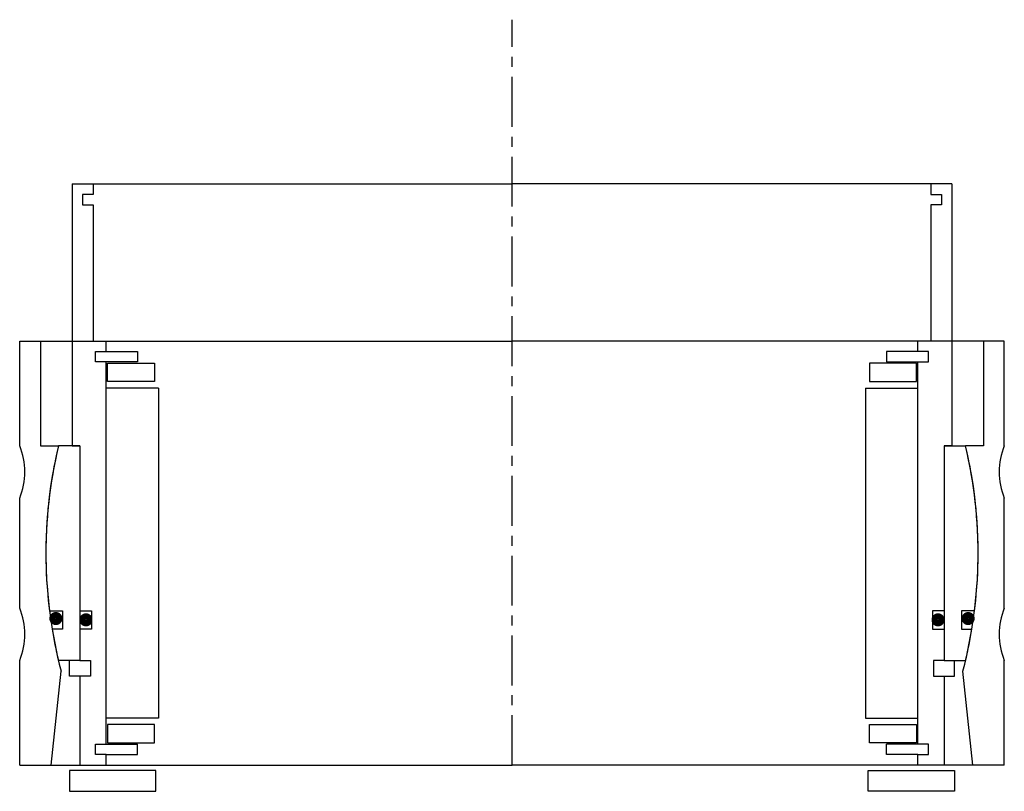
# Model space of a CAD drawing. Header units: millimetres. Extents: x -94 to 94, y -5 to 142.
import ezdxf

# ---------------------------------------------------------------- set-up
doc = ezdxf.new("R2010")
doc.units = ezdxf.units.MM
doc.header["$LTSCALE"] = 0.3
doc.header["$MEASUREMENT"] = 0
doc.linetypes.add('CENTER', pattern=[50.8, 31.75, -6.35, 6.35, -6.35])
doc.layers.get('0').update_dxf_attribs({"linetype": 'CONTINUOUS'})
doc.layers.add('Center', color=1, linetype='CENTER')

# ---------------------------------------------------------------- blocks, each defined once
blk = doc.blocks.new('house4S130')
for p, q in [((-94, 20.5), (-94, 40.5)), ((-94, 40.5), (-90, 40.5)), ((-90, 40.5), (0, 40.5)), ((-90, 40.5), (-90, 20.5)), ((90, 40.5), (0, 40.5)), ((94, 40.5), (90, 40.5)), ((90, 40.5), (90, 20.5)), ((94, 20.5), (94, 40.5)), ((-90, 20.5), (-86.61, 20.5)), ((90, 20.5), (86.61, 20.5)), ((-94, -10.5), (-94, 10.5)), ((94, -10.5), (94, 10.5)), ((-94, -40.5), (-94, -20.5)), ((94, -40.5), (94, -20.5)), ((-88, -40.5), (-86.1, -22.54)), ((88, -40.5), (86.1, -22.54)), ((-94, -40.5), (-88, -40.5)), ((-88, -40.5), (0, -40.5)), ((88, -40.5), (0, -40.5)), ((94, -40.5), (88, -40.5))]:
    blk.add_line(p, q)
for centre, radius, start, end in [((-106, 15.5), 13, 337.3801, 22.6199), ((0, 0), 89, 166.6831, 194.6674), ((0, 0), 89, 345.3326, 13.3169), ((106, 15.5), 13, 157.3801, 202.6199), ((-106, -15.5), 13, 337.3801, 22.6199), ((106, -15.5), 13, 157.3801, 202.6199)]:
    blk.add_arc(centre, radius, start, end)
blk = doc.blocks.new('innerhouse-4S135')
for p, q in [((-84, 70.5), (-84, 20.5)), ((-84, 70.5), (-80, 70.5)), ((-80, 70.5), (0, 70.5)), ((-80, 70.5), (-80, 68.5)), ((80, 70.5), (0, 70.5)), ((84, 70.5), (80, 70.5)), ((80, 70.5), (80, 68.5)), ((84, 70.5), (84, 20.5)), ((-80, 68.5), (-82, 68.5)), ((-82, 68.5), (-82, 66.5)), ((80, 68.5), (82, 68.5)), ((82, 68.5), (82, 66.5)), ((-82, 66.5), (-80, 66.5)), ((-80, 66.5), (-80, 40.5)), ((80, 66.5), (80, 40.5)), ((82, 66.5), (80, 66.5)), ((-80, 40.5), (-77.5, 40.5)), ((-77.5, 38.5), (-77.5, 40.5)), ((77.5, 38.5), (77.5, 40.5)), ((80, 40.5), (77.5, 40.5)), ((-79.5, 38.5), (-77.5, 38.5)), ((-79.5, 36.5), (-79.5, 38.5)), ((-77.5, 38.5), (-71.5, 38.5)), ((-71.5, 38.5), (-71.5, 36.5)), ((77.5, 38.5), (71.5, 38.5)), ((71.5, 38.5), (71.5, 36.5)), ((79.5, 38.5), (77.5, 38.5)), ((79.5, 36.5), (79.5, 38.5)), ((-71.5, 36.5), (-79.5, 36.5)), ((-77.5, -36.5), (-77.5, 36.5)), ((-77.25, 36.25), (-68.25, 36.25)), ((-77.25, 32.75), (-77.25, 36.25)), ((-68.25, 36.25), (-68.25, 32.75)), ((77.25, 36.25), (68.25, 36.25)), ((68.25, 36.25), (68.25, 32.75)), ((71.5, 36.5), (79.5, 36.5)), ((77.25, 32.75), (77.25, 36.25)), ((77.5, -36.5), (77.5, 36.5)), ((-68.25, 32.75), (-77.25, 32.75)), ((68.25, 32.75), (77.25, 32.75)), ((-67.5, 31.5), (-77.5, 31.5)), ((-67.5, 31.5), (-67.5, -31.5)), ((67.5, 31.5), (67.5, -31.5)), ((67.5, 31.5), (77.5, 31.5)), ((-82.5, 20.5), (-86.61, 20.5)), ((-84, 20.5), (-82.5, 20.5)), ((-82.5, 20.5), (-82.5, -20.5)), ((-82.5, 20.5), (-82.5, -11)), ((82.5, 20.5), (82.5, -11)), ((82.5, 20.5), (82.5, -20.5)), ((82.5, 20.5), (86.61, 20.5)), ((84, 20.5), (82.5, 20.5)), ((-88.32, -11), (-85.85, -11)), ((-85.85, -11), (-85.85, -14.5)), ((-82.5, -11), (-80.3, -11)), ((-80.3, -11), (-80.3, -14.5)), ((82.5, -11), (80.3, -11)), ((80.3, -11), (80.3, -14.5)), ((88.32, -11), (85.85, -11)), ((85.85, -11), (85.85, -14.5)), ((-85.85, -14.5), (-87.81, -14.5)), ((-82.5, -14.5), (-82.5, -20.5)), ((-80.3, -14.5), (-82.5, -14.5)), ((80.3, -14.5), (82.5, -14.5)), ((82.5, -14.5), (82.5, -20.5)), ((85.85, -14.5), (87.81, -14.5)), ((-82.5, -20.5), (-86.61, -20.5)), ((-84.5, -23.5), (-84.5, -20.5)), ((-82.5, -20.5), (-80.5, -20.5)), ((-80.5, -20.5), (-80.5, -23.5)), ((82.5, -20.5), (80.5, -20.5)), ((80.5, -20.5), (80.5, -23.5)), ((82.5, -20.5), (86.61, -20.5)), ((84.5, -23.5), (84.5, -20.5)), ((-82.5, -23.5), (-84.5, -23.5)), ((-82.5, -23.5), (-82.5, -40.5)), ((-80.5, -23.5), (-82.5, -23.5)), ((80.5, -23.5), (82.5, -23.5)), ((82.5, -23.5), (82.5, -40.5)), ((82.5, -23.5), (84.5, -23.5)), ((-67.5, -31.5), (-77.5, -31.5)), ((67.5, -31.5), (77.5, -31.5)), ((-68.25, -32.75), (-77.25, -32.75)), ((-77.25, -32.75), (-77.25, -36.25)), ((-68.25, -36.25), (-68.25, -32.75)), ((68.25, -32.75), (77.25, -32.75)), ((68.25, -36.25), (68.25, -32.75)), ((77.25, -32.75), (77.25, -36.25)), ((-79.5, -36.5), (-71.5, -36.5)), ((-79.5, -38.5), (-79.5, -36.5)), ((-77.25, -36.25), (-68.25, -36.25)), ((-71.5, -38.5), (-71.5, -36.5)), ((77.25, -36.25), (68.25, -36.25)), ((79.5, -36.5), (71.5, -36.5)), ((71.5, -38.5), (71.5, -36.5)), ((79.5, -38.5), (79.5, -36.5)), ((-77.5, -38.5), (-79.5, -38.5)), ((-77.5, -40.5), (-77.5, -38.5)), ((-77.5, -38.5), (-71.5, -38.5)), ((77.5, -38.5), (71.5, -38.5)), ((77.5, -40.5), (77.5, -38.5)), ((77.5, -38.5), (79.5, -38.5)), ((-82.5, -40.5), (-77.5, -40.5)), ((-77.5, -40.5), (0, -40.5)), ((77.5, -40.5), (0, -40.5)), ((82.5, -40.5), (77.5, -40.5)), ((-68, -41.5), (-84.5, -41.5)), ((-84.5, -41.5), (-84.5, -45.5)), ((-68, -45.5), (-68, -41.5)), ((68, -41.5), (84.5, -41.5)), ((68, -45.5), (68, -41.5)), ((84.5, -41.5), (84.5, -45.5)), ((-84.5, -45.5), (-68, -45.5)), ((84.5, -45.5), (68, -45.5))]:
    blk.add_line(p, q)
at = {"const_width": 1.2}
for points in [[(-86.44, -12.5, -1), (-87.74, -12.5, -1)], [(86.44, -12.5, 1), (87.74, -12.5, 1)], [(-80.7, -12.75, -1), (-82, -12.75, -1)], [(80.7, -12.75, 1), (82, -12.75, 1)]]:
    blk.add_lwpolyline(points, format="xyb", close=True, dxfattribs=at)
for start, end in [(166.6831, 187.0997), (352.9003, 13.3169), (189.3765, 193.3169), (346.6831, 350.6235)]:
    blk.add_arc((0, 0), 89, start, end)
at = {"layer": 'Center'}
blk.add_line((0, -40.5), (0, 101.87), dxfattribs=at)

msp = doc.modelspace()

# ---------------------------------------------------------------- block references
for name in ['innerhouse-4S135', 'house4S130']:
    msp.add_blockref(name, (0, 40.5))

doc.saveas('drawing.dxf')
